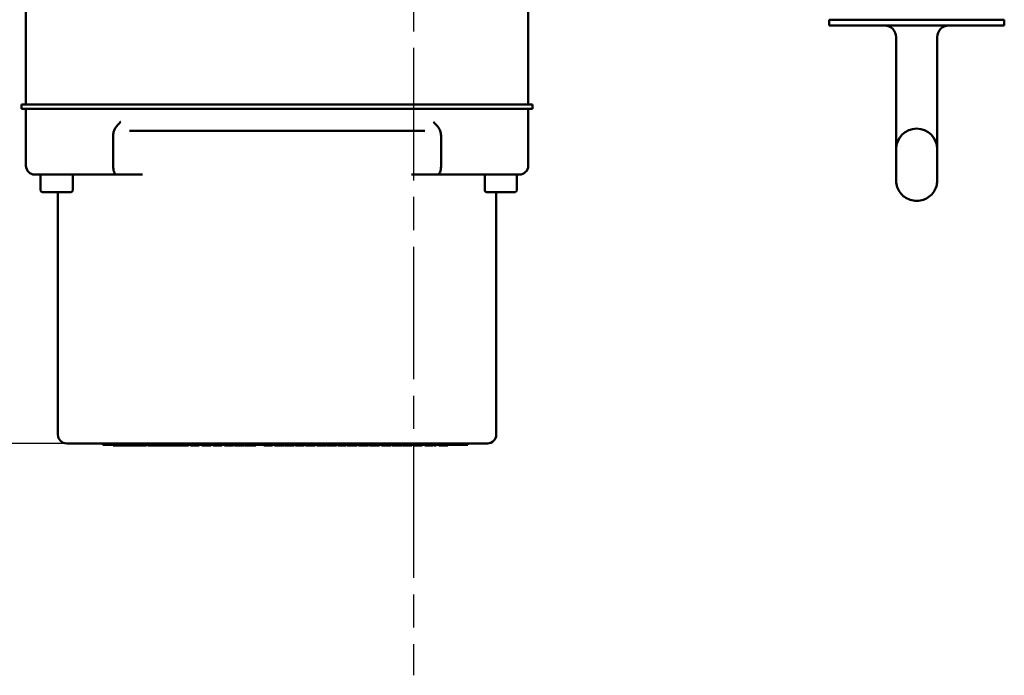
# Model space of a CAD drawing. Header units: millimetres. Extents: x -4813 to 10023, y -389 to 1491.
# Tile 5 of 36: x 476 to 644, y 211 to 323. Entities that reach past the tile are written whole.
import ezdxf

# ---------------------------------------------------------------- set-up
doc = ezdxf.new("R2010")
doc.units = ezdxf.units.MM
doc.header["$LTSCALE"] = 4
doc.linetypes.add('CHAIN', pattern=[0.7087, 0.4724, -0.0591, 0.1181, -0.0591])
for name, color, linetype, lineweight in [('Видимый контур (ГОСТ)', 7, 'Continuous', 50), ('Маркер центра (ГОСТ)', 7, 'Continuous', 25), ('Размер (ГОСТ)', 7, 'Continuous', 25)]:
    doc.layers.add(name, color=color, linetype=linetype, lineweight=lineweight)
doc.styles.add('Обычный текст (ГОСТ)', font='GOST Common Italic.ttf')
doc.dimstyles.new('Обычный (ГОСТ)', dxfattribs={"dimscale": 4, "dimtxt": 3.5, "dimasz": 3.5, "dimexe": 1, "dimexo": 0, "dimgap": 0.5, "dimtad": 1, "dimtxsty": 'Обычный текст (ГОСТ)', "dimblk": 'Filled-1', "dimcen": 0.09, "dimdle": 15, "dimclrd": 256, "dimclre": 256, "dimclrt": 256, "dimazin": 2, "dimtfac": 0.714286, "dimtdec": 3, "dimtmove": 0, "dimatfit": 3, "dimfxl": 1, "dimtolj": 1, "dimlwd": 25, "dimlwe": 25, "dimarcsym": 0})

# ---------------------------------------------------------------- blocks, each defined once
blk = doc.blocks.new('Filled-1')
at = {"color": 0}
for p, q in [((0, 0), (-1, 0.143)), ((-1, 0.143), (-1, -0.143)), ((-1, 0), (0, 0)), ((-1, -0.143), (0, 0))]:
    blk.add_line(p, q, dxfattribs=at)
at = {"color": 0, "flags": 128}
blk.add_lwpolyline([(-1, -0.143), (0, 0), (-1, 0.143), (-1, -0.143)], dxfattribs=at)
at = {"color": 0}
blk.add_solid([(-1, -0.143), (0, 0), (-1, 0.143), (-1, -0.143)], dxfattribs=at)
blk = doc.blocks.new('*D17')
at = {"layer": 'Defpoints', "color": 0, "linetype": 'Continuous', "transparency": 16777216}
for p in [(530.43, 510.63), (187.42, 250.63), (487.42, 250.63)]:
    blk.add_point(p, dxfattribs=at)
at = {"layer": 'Размер (ГОСТ)', "linetype": 'Continuous', "lineweight": 25, "transparency": 16777216}
for p, q in [((530.43, 510.63), (183.42, 510.63)), ((187.42, 496.63), (187.42, 264.63)), ((487.42, 250.63), (183.42, 250.63))]:
    blk.add_line(p, q, dxfattribs=at)
at = {"layer": 'Размер (ГОСТ)', "linetype": 'Continuous', "lineweight": 25, "transparency": 16777216, "xscale": 14, "yscale": 14, "zscale": 14}
for p, rotation in [((187.42, 510.63), 90), ((187.42, 250.63), 270)]:
    blk.add_blockref('Filled-1', p, dxfattribs=dict(at, rotation=rotation))
at = {"layer": 'Размер (ГОСТ)', "linetype": 'Continuous', "lineweight": 25, "transparency": 16777216, "insert": (171.42, 365.76), "char_height": 14, "attachment_point": 1, "rotation": 90, "style": 'Обычный текст (ГОСТ)'}
blk.add_mtext('\\A1;260', dxfattribs=at)

msp = doc.modelspace()

# ---------------------------------------------------------------- linework, layer by layer
at = {"layer": 'Видимый контур (ГОСТ)'}
for p, q in [((476.698, 308.634), (476.698, 383.257)), ((562.646, 308.634), (562.646, 334.388)), ((614.129, 323.129), (644.129, 323.129)), ((614.129, 323.129), (614.129, 322.129)), ((614.129, 322.129), (644.129, 322.129)), ((644.129, 323.129), (644.129, 322.129)), ((625.629, 308.989), (625.629, 320.129)), ((632.629, 308.989), (632.629, 320.129)), ((483.08, 308.634), (475.948, 308.634)), ((475.948, 307.884), (475.948, 308.634)), ((483.08, 308.634), (491.067, 308.634)), ((491.067, 308.634), (491.916, 308.634)), ((491.916, 308.634), (547.427, 308.634)), ((547.427, 308.634), (548.277, 308.634)), ((548.277, 308.634), (556.263, 308.634)), ((563.396, 308.634), (556.263, 308.634)), ((563.396, 307.884), (563.396, 308.634)), ((625.629, 308.989), (625.629, 300.989)), ((632.629, 300.989), (632.629, 308.989)), ((483.08, 307.884), (475.948, 307.884)), ((476.698, 298.134), (476.698, 307.884)), ((483.08, 307.884), (491.067, 307.884)), ((491.067, 307.884), (491.916, 307.884)), ((491.916, 307.884), (547.427, 307.884)), ((547.427, 307.884), (548.277, 307.884)), ((548.277, 307.884), (556.263, 307.884)), ((563.396, 307.884), (556.263, 307.884)), ((562.646, 298.134), (562.646, 307.884)), ((491.619, 298.134), (491.619, 303.341)), ((494.402, 304.134), (544.943, 304.134)), ((547.727, 298.134), (547.727, 303.341)), ((625.629, 300.989), (625.629, 300.285)), ((625.629, 295.514), (625.629, 300.285)), ((632.629, 300.285), (632.629, 300.989)), ((632.629, 295.514), (632.629, 300.285)), ((482.656, 296.634), (478.198, 296.634)), ((479.198, 293.934), (479.198, 296.634)), ((482.656, 296.634), (490.642, 296.634)), ((484.698, 293.934), (484.698, 296.634)), ((490.642, 296.634), (492.335, 296.634)), ((492.335, 296.634), (496.652, 296.634)), ((542.693, 296.634), (547.011, 296.634)), ((547.011, 296.634), (548.701, 296.634)), ((548.701, 296.634), (556.688, 296.634)), ((555.198, 293.934), (555.198, 296.634)), ((561.146, 296.634), (556.688, 296.634)), ((560.698, 293.934), (560.698, 296.634)), ((484.398, 293.634), (479.498, 293.634)), ((482.172, 293.634), (482.172, 252.134)), ((560.398, 293.634), (555.498, 293.634)), ((557.172, 252.134), (557.172, 293.634)), ((487.422, 250.634), (483.672, 250.634)), ((487.422, 250.634), (551.922, 250.634)), ((489.854, 250.634), (489.854, 250.384)), ((552.289, 250.384), (489.854, 250.384)), ((491.605, 250.384), (491.605, 250.284)), ((491.611, 250.284), (491.605, 250.284)), ((491.611, 250.384), (491.611, 250.284)), ((491.839, 250.284), (491.611, 250.284)), ((491.839, 250.384), (491.839, 250.284)), ((492.533, 250.284), (491.839, 250.284)), ((493.625, 250.284), (492.533, 250.284)), ((494.243, 250.284), (493.625, 250.284)), ((494.243, 250.384), (494.243, 250.284)), ((494.682, 250.284), (494.243, 250.284)), ((494.682, 250.384), (494.682, 250.284)), ((495.258, 250.284), (494.682, 250.284)), ((495.258, 250.384), (495.258, 250.284)), ((496.485, 250.284), (495.258, 250.284)), ((496.485, 250.384), (496.485, 250.284)), ((496.863, 250.284), (496.485, 250.284)), ((496.863, 250.384), (496.863, 250.284)), ((497.098, 250.284), (496.863, 250.284)), ((497.31, 250.284), (497.098, 250.284)), ((497.31, 250.384), (497.31, 250.284)), ((497.56, 250.384), (497.56, 250.284)), ((498.049, 250.284), (497.56, 250.284)), ((498.049, 250.384), (498.049, 250.284)), ((498.317, 250.284), (498.049, 250.284)), ((498.395, 250.284), (498.317, 250.284)), ((498.395, 250.384), (498.395, 250.284)), ((498.75, 250.284), (498.395, 250.284)), ((498.75, 250.384), (498.75, 250.284)), ((499.536, 250.284), (498.75, 250.284)), ((500.311, 250.284), (499.536, 250.284)), ((500.657, 250.284), (500.311, 250.284)), ((500.657, 250.384), (500.657, 250.284)), ((501.109, 250.284), (500.657, 250.284)), ((501.109, 250.384), (501.109, 250.284)), ((501.314, 250.284), (501.109, 250.284)), ((501.314, 250.384), (501.314, 250.284)), ((501.719, 250.284), (501.314, 250.284)), ((501.719, 250.384), (501.719, 250.284)), ((501.85, 250.284), (501.719, 250.284)), ((502.416, 250.284), (501.85, 250.284)), ((502.984, 250.284), (502.416, 250.284)), ((503.115, 250.284), (502.984, 250.284)), ((503.115, 250.384), (503.115, 250.284)), ((503.52, 250.284), (503.115, 250.284)), ((503.52, 250.384), (503.52, 250.284)), ((503.652, 250.284), (503.52, 250.284)), ((504.502, 250.284), (503.652, 250.284)), ((504.502, 250.384), (504.502, 250.284)), ((504.832, 250.384), (504.832, 250.284)), ((506.334, 250.284), (504.832, 250.284)), ((506.334, 250.384), (506.334, 250.284)), ((506.799, 250.384), (506.799, 250.284)), ((507.12, 250.284), (506.799, 250.284)), ((507.12, 250.384), (507.12, 250.284)), ((507.703, 250.284), (507.12, 250.284)), ((508.397, 250.284), (507.703, 250.284)), ((508.397, 250.384), (508.397, 250.284)), ((508.73, 250.384), (508.73, 250.284)), ((509.047, 250.284), (508.73, 250.284)), ((509.047, 250.384), (509.047, 250.284)), ((509.932, 250.284), (509.047, 250.284)), ((509.932, 250.384), (509.932, 250.284)), ((510.233, 250.284), (509.932, 250.284)), ((510.233, 250.384), (510.233, 250.284)), ((510.698, 250.384), (510.698, 250.284)), ((511.398, 250.284), (510.698, 250.284)), ((511.898, 250.284), (511.398, 250.284)), ((512.093, 250.284), (511.898, 250.284)), ((512.093, 250.384), (512.093, 250.284)), ((512.192, 250.284), (512.093, 250.284)), ((512.192, 250.384), (512.192, 250.284)), ((512.394, 250.384), (512.394, 250.284)), ((513.246, 250.284), (512.394, 250.284)), ((514.096, 250.284), (513.246, 250.284)), ((514.096, 250.384), (514.096, 250.284)), ((514.207, 250.384), (514.207, 250.284)), ((514.333, 250.284), (514.207, 250.284)), ((514.333, 250.384), (514.333, 250.284)), ((514.701, 250.284), (514.333, 250.284)), ((514.701, 250.384), (514.701, 250.284)), ((515.868, 250.284), (514.701, 250.284)), ((515.868, 250.384), (515.868, 250.284)), ((516.058, 250.284), (515.868, 250.284)), ((516.058, 250.384), (516.058, 250.284)), ((517.398, 250.384), (517.398, 250.284)), ((517.719, 250.284), (517.398, 250.284)), ((517.719, 250.384), (517.719, 250.284)), ((517.785, 250.284), (517.719, 250.284)), ((517.785, 250.384), (517.785, 250.284)), ((518.112, 250.284), (517.785, 250.284)), ((518.575, 250.284), (518.112, 250.284)), ((518.575, 250.384), (518.575, 250.284)), ((518.896, 250.284), (518.575, 250.284)), ((518.896, 250.384), (518.896, 250.284)), ((519.23, 250.384), (519.23, 250.284)), ((520.111, 250.284), (519.23, 250.284)), ((520.662, 250.284), (520.111, 250.284)), ((520.874, 250.284), (520.662, 250.284)), ((520.874, 250.384), (520.874, 250.284)), ((520.973, 250.384), (520.973, 250.284)), ((522.591, 250.284), (520.973, 250.284)), ((522.591, 250.384), (522.591, 250.284)), ((522.83, 250.384), (522.83, 250.284)), ((523.53, 250.284), (522.83, 250.284)), ((524.03, 250.284), (523.53, 250.284)), ((524.225, 250.284), (524.03, 250.284)), ((524.225, 250.384), (524.225, 250.284)), ((524.324, 250.284), (524.225, 250.284)), ((524.324, 250.384), (524.324, 250.284)), ((524.53, 250.384), (524.53, 250.284)), ((525.411, 250.284), (524.53, 250.284)), ((525.963, 250.284), (525.411, 250.284)), ((526.175, 250.284), (525.963, 250.284)), ((526.175, 250.384), (526.175, 250.284)), ((526.5, 250.384), (526.5, 250.284)), ((526.821, 250.284), (526.5, 250.284)), ((526.821, 250.384), (526.821, 250.284)), ((527.403, 250.284), (526.821, 250.284)), ((528.097, 250.284), (527.403, 250.284)), ((528.097, 250.384), (528.097, 250.284)), ((528.204, 250.384), (528.204, 250.284)), ((529.822, 250.284), (528.204, 250.284)), ((529.822, 250.384), (529.822, 250.284)), ((530.061, 250.384), (530.061, 250.284)), ((530.382, 250.284), (530.061, 250.284)), ((530.382, 250.384), (530.382, 250.284)), ((530.736, 250.284), (530.382, 250.284)), ((531.304, 250.284), (530.736, 250.284)), ((531.502, 250.284), (531.304, 250.284)), ((531.502, 250.384), (531.502, 250.284)), ((531.672, 250.384), (531.672, 250.284)), ((532.525, 250.284), (531.672, 250.284)), ((533.375, 250.284), (532.525, 250.284)), ((533.375, 250.384), (533.375, 250.284)), ((533.587, 250.384), (533.587, 250.284)), ((533.646, 250.284), (533.587, 250.284)), ((533.889, 250.284), (533.646, 250.284)), ((534.723, 250.284), (533.889, 250.284)), ((535.165, 250.284), (534.723, 250.284)), ((535.165, 250.384), (535.165, 250.284)), ((535.287, 250.284), (535.165, 250.284)), ((535.287, 250.384), (535.287, 250.284)), ((535.489, 250.384), (535.489, 250.284)), ((536.341, 250.284), (535.489, 250.284)), ((537.191, 250.284), (536.341, 250.284)), ((537.191, 250.384), (537.191, 250.284)), ((537.52, 250.384), (537.52, 250.284)), ((537.841, 250.284), (537.52, 250.284)), ((537.841, 250.384), (537.841, 250.284)), ((538.424, 250.284), (537.841, 250.284)), ((539.117, 250.284), (538.424, 250.284)), ((539.117, 250.384), (539.117, 250.284)), ((539.315, 250.384), (539.315, 250.284)), ((540.167, 250.284), (539.315, 250.284)), ((541.017, 250.284), (540.167, 250.284)), ((541.017, 250.384), (541.017, 250.284)), ((541.12, 250.384), (541.12, 250.284)), ((542.738, 250.284), (541.12, 250.284)), ((542.738, 250.384), (542.738, 250.284)), ((542.977, 250.384), (542.977, 250.284)), ((543.298, 250.284), (542.977, 250.284)), ((543.298, 250.384), (543.298, 250.284)), ((544.158, 250.284), (543.298, 250.284)), ((544.158, 250.384), (544.158, 250.284)), ((544.479, 250.284), (544.158, 250.284)), ((544.479, 250.384), (544.479, 250.284)), ((544.943, 250.384), (544.943, 250.284)), ((545.264, 250.284), (544.943, 250.284)), ((545.264, 250.384), (545.264, 250.284)), ((545.589, 250.284), (545.264, 250.284)), ((546.157, 250.284), (545.589, 250.284)), ((546.355, 250.284), (546.157, 250.284)), ((546.355, 250.384), (546.355, 250.284)), ((546.577, 250.384), (546.577, 250.284)), ((546.898, 250.284), (546.577, 250.284)), ((546.898, 250.384), (546.898, 250.284)), ((547.363, 250.384), (547.363, 250.284)), ((547.598, 250.284), (547.363, 250.284)), ((547.598, 250.384), (547.598, 250.284)), ((547.874, 250.284), (547.598, 250.284)), ((547.874, 250.384), (547.874, 250.284)), ((548.16, 250.284), (547.874, 250.284)), ((548.446, 250.284), (548.16, 250.284)), ((548.446, 250.384), (548.446, 250.284)), ((548.722, 250.284), (548.446, 250.284)), ((548.722, 250.384), (548.722, 250.284)), ((548.866, 250.284), (548.722, 250.284)), ((548.866, 250.384), (548.866, 250.284)), ((555.672, 250.634), (551.922, 250.634)), ((552.289, 250.634), (552.289, 250.384))]:
    msp.add_line(p, q, dxfattribs=at)
for centre, radius, start, end in [((623.629, 320.129), 2, 0, 90), ((634.629, 320.129), 2, 90, 180), ((629.129, 300.989), 3.5, 0, 180), ((478.198, 298.134), 1.5, 180, 270), ((561.146, 298.134), 1.5, 270, 0), ((479.498, 293.934), 0.3, 180, 270), ((484.398, 293.934), 0.3, 270, 0), ((555.498, 293.934), 0.3, 180, 270), ((560.398, 293.934), 0.3, 270, 0), ((483.672, 252.134), 1.5, 180, 270), ((555.672, 252.134), 1.5, 270, 0)]:
    msp.add_arc(centre, radius, start, end, dxfattribs=at)
for points, knots in [([(492.902, 305.634), (492.901, 305.633), (492.899, 305.631), (492.643, 305.374), (492.415, 305.146), (492.114, 304.765), (492.009, 304.614), (491.916, 304.445)], [-0.00084498, -0.00084498, -0.00084498, -0.00084498, 0, 0, 0.14440006, 0.14440006, 0.22158845, 0.22158845, 0.22158845, 0.22158845]), ([(547.427, 304.449), (547.335, 304.617), (547.231, 304.766), (546.931, 305.146), (546.703, 305.374), (546.446, 305.631), (546.445, 305.633), (546.443, 305.634)], [0.13479343, 0.13479343, 0.13479343, 0.13479343, 0.20018935, 0.20018935, 0.32357723, 0.32357723, 0.32429939, 0.32429939, 0.32429939, 0.32429939]), ([(491.916, 304.445), (491.853, 304.328), (491.793, 304.199), (491.662, 303.825), (491.619, 303.586), (491.619, 303.341)], [0.394571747, 0.394571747, 0.394571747, 0.394571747, 0.426220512, 0.426220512, 0.478022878, 0.478022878, 0.478022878, 0.478022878]), ([(547.727, 303.341), (547.727, 303.541), (547.7, 303.813), (547.53, 304.248), (547.48, 304.352), (547.427, 304.449)], [0, 0, 0, 0, 0.0800391, 0.0800391, 0.1078255, 0.1078255, 0.1078255, 0.1078255]), ([(492.335, 296.634), (492.202, 296.634), (492.083, 296.674), (491.894, 296.835), (491.823, 296.944), (491.716, 297.22), (491.68, 297.378), (491.632, 297.726), (491.62, 297.911), (491.619, 298.111), (491.619, 298.123), (491.619, 298.134)], [1.36730507, 1.36730507, 1.36730507, 1.36730507, 1.46099415, 1.46099415, 1.5438708, 1.5438708, 1.62085626, 1.62085626, 1.69533284, 1.69533284, 1.69988781, 1.69988781, 1.69988781, 1.69988781]), ([(547.727, 298.134), (547.727, 298.09), (547.726, 298.047), (547.72, 297.823), (547.706, 297.648), (547.654, 297.325), (547.618, 297.182), (547.515, 296.934), (547.449, 296.835), (547.318, 296.72), (547.262, 296.687), (547.142, 296.644), (547.078, 296.634), (547.011, 296.634)], [1.08365356, 1.08365356, 1.08365356, 1.08365356, 1.10159922, 1.10159922, 1.17552593, 1.17552593, 1.24892769, 1.24892769, 1.32569396, 1.32569396, 1.3738276, 1.3738276, 1.42112926, 1.42112926, 1.42112926, 1.42112926]), ([(625.629, 295.514), (625.629, 295.162), (625.687, 294.811), (625.91, 294.144), (626.077, 293.829), (626.501, 293.259), (626.761, 293.008), (627.353, 292.588), (627.687, 292.424), (628.395, 292.2), (628.772, 292.144), (629.529, 292.148), (629.91, 292.209), (630.632, 292.45), (630.975, 292.627), (631.579, 293.08), (631.843, 293.353), (632.259, 293.964), (632.416, 294.298), (632.589, 294.932), (632.629, 295.223), (632.629, 295.514)], [0, 0, 0, 0, 0.296174, 0.296174, 0.596901, 0.596901, 0.9095606, 0.9095606, 1.2370591, 1.2370591, 1.5764862, 1.5764862, 1.9203412, 1.9203412, 2.259347, 2.259347, 2.5856086, 2.5856086, 2.8963772, 2.8963772, 3.1415927, 3.1415927, 3.1415927, 3.1415927])]:
    msp.add_open_spline(points, degree=3, knots=knots, dxfattribs=at)
at = {"layer": 'Маркер центра (ГОСТ)', "linetype": 'CHAIN', "ltscale": 11.993792}
msp.add_line((543.042, 522.295), (543.042, 210.961), dxfattribs=at)

# ---------------------------------------------------------------- dimensions: what is measured, and where the dimension line sits
at = {"layer": 'Размер (ГОСТ)', "linetype": 'Continuous', "lineweight": 25}
dim = msp.add_linear_dim(base=(187.422, 250.634), p1=(530.434, 510.634), p2=(487.422, 250.634), angle=90, dimstyle='Обычный (ГОСТ)', override={"dimgap": 0.5, "dimdec": 2, "dimtol": 0, "dimlim": 0, "dimtp": 0, "dimtm": 0, "dimtdec": 3, "dimtofl": 0, "dimatfit": 1}, dxfattribs=at)
dim.commit()
dim.dimension.update_dxf_attribs({"geometry": '*D17', "text_midpoint": (187.422, 380.634), "dimtype": 160})

doc.saveas('drawing.dxf')
